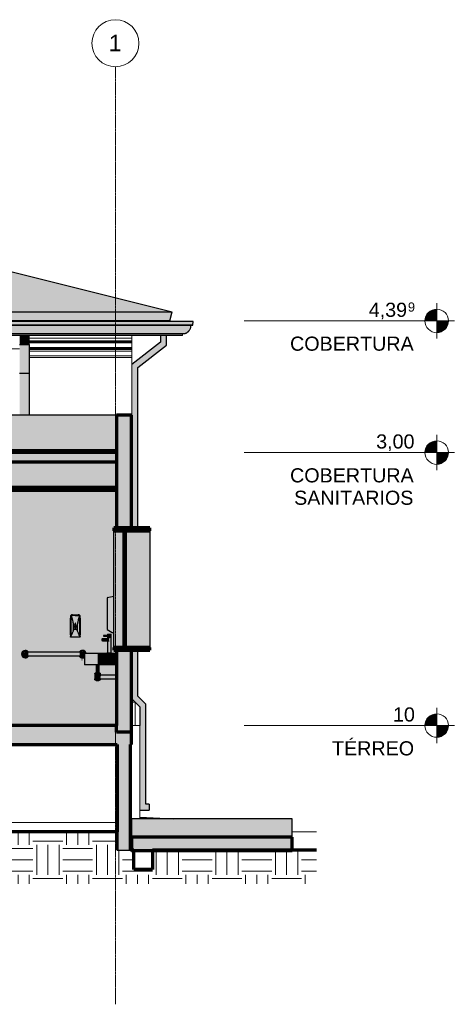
# Model space of a CAD drawing. Header units: millimetres. Extents: x -6278 to 66626, y -2027 to 8822.
# Tile 26 of 41: x 28877 to 33502, y -1931 to 8528. Entities that reach past the tile are written whole.
import ezdxf

# ---------------------------------------------------------------- set-up
doc = ezdxf.new("R2010")
doc.units = ezdxf.units.MM
doc.linetypes.add('_Traço - ponto', pattern=[16, 12, -2, 0, -2])
for name, color, linetype, lineweight in [('A-CLNG', 13, 'Continuous', 25), ('A-CLNG-PATT', 13, 'Continuous', 25), ('A-FLOR', 192, 'Continuous', 18), ('A-FLOR-LEVL', 51, 'Continuous', 9), ('A-FLOR-PATT', 8, 'Continuous', 25), ('A-GENM', 13, 'Continuous', 18), ('A-GLAZ', 151, 'Continuous', 18), ('A-ROOF', 132, 'Continuous', 25), ('A-ROOF-OTLN', 132, 'Continuous', 18), ('A-ROOF-PATT', 132, 'Continuous', 25), ('A-WALL', 113, 'Continuous', 18), ('A-WALL-PATT', 111, 'Continuous', 70), ('P-SANR-FIXT', 6, 'Continuous', 25), ('Q-SPCQ', 91, 'Continuous', 25), ('S-GRID', 1, 'Continuous', 9), ('S-GRID-IDEN', 1, 'Continuous', 9)]:
    doc.layers.add(name, color=color, linetype=linetype, lineweight=lineweight)
doc.styles.add('Arial', font='arial.ttf', dxfattribs={"height": 150})
doc.styles.add('Arial_1', font='arial.ttf', dxfattribs={"height": 97.483633})
doc.styles.add('Arial_2', font='arial.ttf', dxfattribs={"height": 175})
pattern_1 = [(0, (14096.04, 3294.04), (317.5, 317.5), [317.5, -317.5]), (0, (14096.04, 3413.1), (317.5, 317.5), [317.5, -317.5]), (0, (14096.04, 3532.16), (317.5, 317.5), [317.5, -317.5]), (90, (14135.73, 3571.85), (-317.5, 317.5), [317.5, -317.5]), (90, (14254.8, 3571.85), (-317.5, 317.5), [317.5, -317.5]), (90, (14373.86, 3571.85), (-317.5, 317.5), [317.5, -317.5])]

# ---------------------------------------------------------------- blocks, each defined once
blk = doc.blocks.new('817_Grab_Bars - 8170-001240-3992483-CORTE C - MANTER _ CONSTRUIR')
at = {"layer": 'Q-SPCQ'}
for points in [[(28936, 1749), (28936, 1770), (28930, 1771), (28926, 1772), (28921, 1777), (28919, 1781), (28918, 1784), (28917, 1789), (28918, 1795), (28921, 1800), (28924, 1804), (28927, 1806), (28933, 1807), (28936, 1808), (28936, 1828), (28916, 1823), (28902, 1809), (28896, 1789), (28902, 1769), (28916, 1754), (28935, 1749)], [(28918, 1789), (28968, 1789), (28968, 1808), (28940, 1808), (28931, 1807), (28926, 1805), (28922, 1801), (28919, 1797), (28918, 1794), (28917, 1789), (28918, 1789)], [(28940, 1770), (28953, 1770), (28968, 1770), (28968, 1789), (28917, 1789), (28918, 1784), (28921, 1778), (28923, 1775), (28928, 1771), (28933, 1770), (28938, 1770)], [(28979, 1789), (29514, 1789), (29514, 1808), (28968, 1807), (28968, 1789)], [(29124, 1770), (29514, 1770), (29514, 1789), (28968, 1789), (28968, 1770), (28979, 1770)], [(29563, 1789), (29565, 1789), (29564, 1794), (29561, 1800), (29559, 1802), (29555, 1805), (29551, 1807), (29551, 1807), (29543, 1808), (29514, 1808), (29514, 1789), (29562, 1789)], [(29529, 1770), (29551, 1770), (29555, 1772), (29560, 1777), (29562, 1780), (29564, 1784), (29565, 1789), (29514, 1789), (29514, 1770), (29523, 1770)], [(29546, 1749), (29565, 1754), (29567, 1756), (29567, 1800), (29582, 1800), (29580, 1809), (29565, 1823), (29546, 1828), (29546, 1808), (29551, 1807), (29555, 1805), (29559, 1802), (29563, 1797), (29564, 1794), (29565, 1789), (29564, 1783), (29561, 1777), (29557, 1774), (29553, 1771), (29548, 1770), (29546, 1770)]]:
    blk.add_hatch(color=9, dxfattribs=at).paths.add_polyline_path(points, flags=0)
h = blk.add_hatch(color=9, dxfattribs=at)
h.paths.add_polyline_path([(28936, 1749), (28956, 1754), (28971, 1770), (28936, 1770)], flags=0)
h.paths.add_polyline_path([(28939, 1807), (28945, 1808), (28970, 1809), (28956, 1823), (28936, 1828), (28936, 1808), (28940, 1808), (28939, 1807)], flags=0)
h = blk.add_hatch(color=9, dxfattribs=at)
h.paths.add_polyline_path([(29546, 1749), (29546, 1770), (29540, 1770), (29537, 1770), (29511, 1769), (29526, 1754), (29542, 1750)], flags=0)
h.paths.add_polyline_path([(29534, 1808), (29546, 1808), (29545, 1828), (29526, 1823), (29511, 1808), (29532, 1808)], flags=0)
at = {"layer": 'Q-SPCQ', "color": 5}
for p, q in [((29514, 1808), (28968, 1808)), ((28968, 1770), (29514, 1770))]:
    blk.add_line(p, q, dxfattribs=at)
at = {"layer": 'Q-SPCQ', "color": 5, "flags": 128}
for points in [[(28968, 1808), (28966, 1808), (28965, 1808), (28964, 1808), (28963, 1808), (28961, 1808), (28960, 1808), (28959, 1808), (28958, 1808), (28957, 1808), (28955, 1808), (28954, 1808), (28953, 1808), (28952, 1808), (28951, 1808), (28950, 1808), (28949, 1808), (28948, 1808), (28947, 1808), (28946, 1808), (28945, 1808), (28944, 1808), (28943, 1808), (28942, 1808), (28942, 1808), (28941, 1808), (28940, 1808), (28940, 1808), (28939, 1808), (28939, 1808), (28938, 1808), (28938, 1808), (28937, 1808), (28937, 1808), (28937, 1808), (28936, 1808), (28936, 1808), (28936, 1808), (28936, 1808), (28936, 1808), (28936, 1808)], [(29546, 1808), (29546, 1808), (29546, 1808), (29545, 1808), (29545, 1808), (29545, 1808), (29545, 1808), (29544, 1808), (29544, 1808), (29544, 1808), (29543, 1808), (29543, 1808), (29542, 1808), (29541, 1808), (29541, 1808), (29540, 1808), (29539, 1808), (29539, 1808), (29538, 1808), (29537, 1808), (29536, 1808), (29535, 1808), (29534, 1808), (29533, 1808), (29532, 1808), (29531, 1808), (29530, 1808), (29529, 1808), (29528, 1808), (29527, 1808), (29525, 1808), (29524, 1808), (29523, 1808), (29522, 1808), (29520, 1808), (29519, 1808), (29518, 1808), (29517, 1808), (29515, 1808), (29514, 1808), (29514, 1808)], [(28936, 1770), (28936, 1770), (28936, 1770), (28936, 1770), (28936, 1770), (28937, 1770), (28937, 1770), (28937, 1770), (28938, 1770), (28938, 1770), (28939, 1770), (28939, 1770), (28940, 1770), (28940, 1770), (28941, 1770), (28942, 1770), (28942, 1770), (28943, 1770), (28944, 1770), (28945, 1770), (28946, 1770), (28947, 1770), (28948, 1770), (28949, 1770), (28950, 1770), (28951, 1770), (28952, 1770), (28953, 1770), (28954, 1770), (28955, 1770), (28956, 1770), (28957, 1770), (28959, 1770), (28960, 1770), (28961, 1770), (28962, 1770), (28964, 1770), (28965, 1770), (28966, 1770), (28967, 1770), (28968, 1770)], [(29514, 1770), (29515, 1770), (29516, 1770), (29518, 1770), (29519, 1770), (29520, 1770), (29521, 1770), (29523, 1770), (29524, 1770), (29525, 1770), (29526, 1770), (29527, 1770), (29529, 1770), (29530, 1770), (29531, 1770), (29532, 1770), (29533, 1770), (29534, 1770), (29535, 1770), (29536, 1770), (29537, 1770), (29537, 1770), (29538, 1770), (29539, 1770), (29540, 1770), (29541, 1770), (29541, 1770), (29542, 1770), (29542, 1770), (29543, 1770), (29543, 1770), (29544, 1770), (29544, 1770), (29545, 1770), (29545, 1770), (29545, 1770), (29545, 1770), (29545, 1770), (29546, 1770), (29546, 1770), (29546, 1770)]]:
    blk.add_lwpolyline(points, dxfattribs=at)
at = {"layer": 'Q-SPCQ', "color": 5}
for centre, radius, start, end in [((28936, 1789), 39.7, 90, 270), ((28936, 1789), 19, 150, 165), ((28936, 1789), 19.1, 210, 225), ((28936, 1789), 19, 90, 98.6162), ((28936, 1789), 39.7, 28.8, 90), ((28936, 1789), 19, 87.2077, 90), ((29546, 1789), 39.7, 90, 151.2051), ((29546, 1789), 19, 90, 92.7272), ((29546, 1789), 39.7, 17.0457, 90), ((29546, 1789), 19, 81.2932, 90), ((29546, 1789), 19, 60, 75), ((29546, 1789), 19, 315, 330), ((28936, 1789), 19.1, 261.5218, 270), ((28936, 1789), 19.1, 270, 273.492), ((28936, 1789), 39.7, 270, 331.2051), ((29546, 1789), 39.7, 208.8, 270), ((29546, 1789), 19.1, 266.508, 270), ((29546, 1789), 19.1, 270, 278.4782), ((29546, 1789), 39.7, 270, 302.4106)]:
    blk.add_arc(centre, radius, start, end, dxfattribs=at)
blk = doc.blocks.new('Soap_Dispenser-Bradley_Corp_Diplomat-6A01-11 - 6A01-11-3992484-CORTE C - MANTER _ CONSTRUIR')
at = {"layer": 'Q-SPCQ'}
blk.add_hatch(color=9, dxfattribs=at).paths.add_polyline_path([(29517, 1969), (29520, 1972), (29522, 1976), (29523, 2033), (29523, 2138), (29520, 2192), (29518, 2197), (29515, 2201), (29511, 2204), (29506, 2206), (29501, 2207), (29437, 2207), (29432, 2206), (29428, 2204), (29423, 2201), (29420, 2197), (29418, 2192), (29417, 2187), (29415, 2127), (29415, 2027), (29417, 1974), (29418, 1972), (29421, 1969), (29469, 1969)], flags=0)
at = {"layer": 'A-GENM', "color": 5, "lineweight": 25}
for p, q in [((29423, 2200), (29423, 1979)), ((29469, 2199), (29426, 2199)), ((29437, 2207), (29469, 2207)), ((29469, 2207), (29501, 2207)), ((29469, 2199), (29512, 2199)), ((29516, 1979), (29516, 2200)), ((29449, 2041), (29449, 2103)), ((29490, 2103), (29490, 2041)), ((29453, 2089), (29469, 2089)), ((29453, 2052), (29453, 2089)), ((29469, 2052), (29453, 2052)), ((29469, 2089), (29485, 2089)), ((29485, 2052), (29469, 2052)), ((29485, 2089), (29485, 2052)), ((29469, 1969), (29421, 1969)), ((29517, 1969), (29469, 1969))]:
    blk.add_line(p, q, dxfattribs=at)
for centre, radius, start, end in [((29438, 2187), 20.1, 90.5141, 178.6245), ((29501, 2187), 20.1, 1.3755, 89.4859), ((30737, 2106), 1322, 176.4998, 180.7492), ((29585, 2088), 120, 166.5935, 193.4065), ((29469, 2115), 1.55, 13.1696, 147.4196), ((29354, 2088), 120, 346.8304, 13.1696), ((28202, 2106), 1322, 359.2508, 3.5002), ((31061, 2059), 1646, 178.9598, 182.8948), ((29469, 2061), 1.55, 212.5804, 346.8304), ((27878, 2059), 1646, 357.1052, 1.0402)]:
    blk.add_arc(centre, radius, start, end, dxfattribs=at)
for centre, major_axis, ratio, start_param, end_param in [((29422, 2198), (-0.13, 4.79), 0.932915, 4.893921, 5.541432), ((29459, 2064), (-391, 1666), 0.000471, 1.48932, 1.547476), ((29956, 1956), (367, 1681), 0.283006, 1.487121, 1.544977), ((29517, 2198), (0.04, 4.79), 0.937144, 0.723977, 1.371496), ((29350, 2060), (0, 108), 0.998438, 4.985978, 5.118421), ((29589, 2060), (0, 108), 0.998438, 1.164765, 1.297207), ((29420, 2060), (0, 34.1), 0.998438, 4.121864, 4.46875), ((29518, 2060), (0, 34.1), 0.998438, 1.814435, 2.161322), ((29415, 1980), (1.3, 10.5), 0.714026, 3.778068, 4.398098), ((29525, 1952), (79.7, 76.8), 0.945338, 2.088084, 2.115966), ((29412, 1951), (-84.3, 71.7), 0.954932, 4.108702, 4.13616), ((29521, 1980), (-3, 10.2), 0.565331, 1.777343, 2.39966)]:
    blk.add_ellipse(centre, major_axis=major_axis, ratio=ratio, start_param=start_param, end_param=end_param, dxfattribs=at)
for points in [[(29449, 2041), (29447, 2036), (29443, 2025), (29436, 2010), (29429, 1994), (29425, 1984), (29423, 1979)], [(29516, 1979), (29513, 1984), (29509, 1994), (29502, 2010), (29496, 2025), (29492, 2036), (29490, 2041)], [(29421, 1969), (29421, 1969), (29420, 1970), (29418, 1972), (29417, 1974), (29417, 1975), (29417, 1976)], [(29522, 1976), (29521, 1975), (29521, 1974), (29520, 1972), (29519, 1970), (29518, 1969), (29517, 1969)]]:
    blk.add_open_spline(points, degree=3, dxfattribs=at)
blk = doc.blocks.new('Towel_Dispenser-Bradley_Corp-250-33 - Towel_Dispenser-Bradley_Corp-250-33-3748140-CORTE C - MANTER _ CONSTRUIR')
at = {"layer": 'Q-SPCQ'}
blk.add_hatch(color=9, dxfattribs=at).paths.add_polyline_path([(29863, 2017), (29878, 2017), (29878, 2401), (29807, 2387), (29807, 2049), (29852, 2024)], flags=0)
at = {"layer": 'Q-SPCQ', "color": 5}
for p, q in [((29878, 2401), (29807, 2387)), ((29807, 2398), (29807, 2399)), ((29807, 2399), (29807, 2396)), ((29807, 2398), (29807, 2398)), ((29807, 2396), (29807, 2398)), ((29807, 2387), (29807, 2049)), ((29807, 2049), (29863, 2017)), ((29863, 2017), (29878, 2017))]:
    blk.add_line(p, q, dxfattribs=at)
blk = doc.blocks.new('Janela branca translucida - JN2 - Janela branca translucida-4332272-CORTE C - MANTER _ CONSTRUIR')
at = {"layer": 'A-GLAZ', "lineweight": 25}
h = blk.add_hatch(color=173, dxfattribs=at)
h.paths.add_polyline_path([(29878, 1830), (30263, 1830), (30263, 1860), (29878, 1860)], flags=0)
h.paths.add_polyline_path([(29878, 3100), (30263, 3100), (30263, 3130), (29878, 3130)], flags=0)
h = blk.add_hatch(color=9, dxfattribs=at)
h.paths.add_polyline_path([(29987, 1860), (29987, 3100), (29878, 3100), (29878, 1860)], flags=0)
h.paths.add_polyline_path([(30263, 1860), (30263, 3100), (30002, 3100), (30002, 1860)], flags=0)
blk.add_hatch(color=173, dxfattribs=at).paths.add_polyline_path([(30002, 1860), (30002, 3100), (29987, 3100), (29987, 1860), (29997, 1860)], flags=0)
at = {"layer": 'A-GLAZ', "color": 7, "lineweight": 70}
for p, q in [((30263, 3130), (29878, 3130)), ((29878, 3130), (29878, 3100)), ((29878, 3100), (30263, 3100)), ((30002, 3100), (29987, 3100)), ((29987, 3100), (29987, 1860)), ((30002, 1860), (30002, 3100)), ((30263, 3100), (30263, 3130)), ((30263, 1860), (29878, 1860)), ((29878, 1860), (29878, 1830)), ((29878, 1830), (30263, 1830)), ((29987, 1860), (30002, 1860)), ((30263, 1830), (30263, 1860))]:
    blk.add_line(p, q, dxfattribs=at)
at = {"layer": 'A-GLAZ', "color": 5, "lineweight": 25}
for p, q in [((29878, 1860), (29878, 3100)), ((30263, 3100), (30263, 1860))]:
    blk.add_line(p, q, dxfattribs=at)
blk = doc.blocks.new('Generic Models 1 - Generic Models 24-4258923-CORTE C - MANTER _ CONSTRUIR')
at = {"layer": 'A-GENM', "lineweight": 25}
for points in [[(28977, 5078), (28977, 5174), (28877, 5174), (28877, 5078), (28906, 5078)], [(28977, 4774), (28977, 5078), (28877, 5078), (28877, 4774)], [(28977, 4329), (28977, 4774), (28877, 4774), (28877, 4329)]]:
    blk.add_hatch(color=9, dxfattribs=at).paths.add_polyline_path(points, flags=0)
h = blk.add_hatch(color=9, dxfattribs=at)
h.paths.add_polyline_path([(30156, 130), (30256, 130), (30256, 195), (30221, 195), (30221, 1257), (30136, 1342), (30136, 1830), (30071, 1830), (30071, 1315), (30156, 1230), (30156, 275)], flags=0)
h.paths.add_polyline_path([(30136, 3130), (30136, 4833), (30440, 5072), (30440, 5174), (30375, 5174), (30375, 5104), (30071, 4864), (30071, 3130), (30105, 3130)], flags=0)
at = {"layer": 'A-GENM', "color": 5, "lineweight": 25}
for p, q in [((28977, 5078), (28977, 5174)), ((30375, 5174), (30375, 5104)), ((30440, 5072), (30440, 5174)), ((28877, 5078), (28977, 5078)), ((28977, 5078), (28977, 4774)), ((30375, 5104), (30071, 4864)), ((30136, 4833), (30440, 5072)), ((30136, 3130), (30136, 4833)), ((28877, 4774), (28977, 4774)), ((28977, 4774), (28977, 4329)), ((30136, 1342), (30136, 1830)), ((30071, 1315), (30156, 1230)), ((30221, 1257), (30136, 1342)), ((30221, 195), (30221, 1257)), ((30156, 1230), (30156, 1030)), ((30156, 130), (30256, 130)), ((30256, 195), (30221, 195)), ((30256, 195), (30256, 130))]:
    blk.add_line(p, q, dxfattribs=at)
blk = doc.blocks.new('ORNAMENTO SUPERIOR - ORNAMENTO SUPERIOR-4323885-CORTE C - MANTER _ CONSTRUIR')
at = {"layer": 'A-GENM'}
for p, q in [((30071, 5329), (30071, 5323)), ((28977, 5147), (30071, 5147)), ((30071, 5174), (30071, 5147)), ((30071, 5147), (30071, 5117)), ((26977, 5032), (28877, 5032)), ((28977, 5117), (30071, 5117)), ((28977, 5107), (30071, 5107)), ((28977, 5097), (30071, 5097)), ((28977, 5047), (30071, 5047)), ((28977, 5042), (30071, 5042)), ((28977, 5032), (30071, 5032)), ((28977, 5024), (30071, 5024)), ((30071, 5117), (30071, 5107)), ((30071, 5107), (30071, 5097)), ((30071, 5097), (30071, 5047)), ((30071, 5047), (30071, 5042)), ((30071, 5042), (30071, 5032)), ((30071, 5032), (30071, 5024)), ((30071, 5024), (30071, 5009)), ((28977, 5009), (30071, 5009)), ((28977, 4959), (30071, 4959)), ((28977, 4939), (30071, 4939)), ((30071, 5009), (30071, 4959)), ((30071, 4959), (30071, 4939))]:
    blk.add_line(p, q, dxfattribs=at)
blk = doc.blocks.new('Embasamento - Embasamento-4325691-CORTE C - MANTER _ CONSTRUIR')
at = {"layer": 'A-GENM'}
for p, q in [((30066, 1280), (30106, 1280)), ((30106, 1030), (30106, 1280)), ((30156, 1030), (30066, 1030)), ((30156, 40), (30156, 1030)), ((29916, 0), (27371, 0))]:
    blk.add_line(p, q, dxfattribs=at)
blk = doc.blocks.new('Sink - Corner _2_ - Sink - Corner _2_-3728989-CORTE C - MANTER _ CONSTRUIR')
at = {"layer": 'P-SANR-FIXT'}
for points in [[(29814, 1970), (29844, 1970), (29844, 2000), (29810, 2000), (29810, 1986), (29817, 1986), (29818, 1985), (29818, 1983), (29818, 1982), (29817, 1981), (29814, 1980), (29810, 1980), (29810, 1970), (29813, 1970)], [(29847, 1970), (29850, 1970), (29850, 2000), (29844, 2000), (29844, 1970), (29845, 1970)], [(29765, 1933), (29767, 1938), (29767, 1944), (29766, 1947), (29765, 1949), (29763, 1951), (29761, 1952), (29759, 1953), (29757, 1952), (29755, 1951), (29753, 1949), (29751, 1947), (29751, 1944), (29750, 1941), (29751, 1935), (29752, 1933)], [(29759, 1927), (29772, 1927), (29772, 1933), (29759, 1933)], [(29824, 1941), (29827, 1941), (29827, 1944), (29825, 1947), (29824, 1949), (29821, 1951), (29819, 1952), (29815, 1953), (29761, 1952), (29763, 1951), (29765, 1949), (29766, 1947), (29767, 1944), (29767, 1941), (29779, 1941)], [(29816, 1929), (29819, 1929), (29822, 1930), (29824, 1932), (29826, 1934), (29827, 1938), (29827, 1941), (29767, 1941), (29766, 1935), (29765, 1933), (29783, 1933), (29782, 1931), (29779, 1929), (29779, 1929), (29798, 1929)], [(29772, 1980), (29773, 1981), (29774, 1982), (29773, 1986), (29772, 1986), (29770, 1985), (29769, 1983), (29770, 1981)], [(29795, 1980), (29817, 1981), (29818, 1982), (29818, 1983), (29774, 1983), (29773, 1981), (29772, 1980), (29779, 1980)], [(29775, 1927), (29775, 1927), (29775, 1933), (29772, 1933), (29772, 1927), (29775, 1927)], [(29818, 1983), (29818, 1985), (29816, 1986), (29815, 1986), (29773, 1986), (29774, 1984), (29774, 1983), (29779, 1983)], [(29775, 1929), (29779, 1929), (29780, 1930), (29782, 1931), (29783, 1933), (29775, 1933), (29775, 1929)], [(29842, 1804), (29844, 1804), (29844, 1968), (29810, 1968), (29810, 1953), (29819, 1952), (29822, 1950), (29824, 1949), (29826, 1946), (29827, 1944), (29827, 1940), (29827, 1937), (29825, 1933), (29822, 1931), (29820, 1930), (29816, 1929), (29812, 1929), (29810, 1929), (29810, 1804), (29840, 1804)], [(29812, 1968), (29842, 1968), (29842, 1970), (29812, 1970), (29812, 1968), (29812, 1968)], [(29845, 1968), (29848, 1968), (29848, 1970), (29842, 1970), (29842, 1968), (29844, 1968)], [(29845, 1804), (29850, 1804), (29850, 1968), (29844, 1968), (29844, 1804)], [(29631, 1675), (29706, 1675), (29706, 1800), (29567, 1800), (29567, 1675), (29602, 1675)], [(29781, 1675), (29811, 1675), (29811, 1800), (29706, 1800), (29706, 1675), (29779, 1675)], [(29806, 1800), (29847, 1800), (29847, 1804), (29805, 1804), (29805, 1800)], [(29852, 1675), (29866, 1675), (29866, 1800), (29811, 1800), (29811, 1675)], [(29852, 1800), (29854, 1800), (29854, 1804), (29847, 1804), (29847, 1800), (29852, 1800)], [(29866, 1675), (29908, 1675), (29908, 1800), (29866, 1800), (29866, 1722)], [(29706, 1585), (29706, 1675), (29690, 1675), (29690, 1585), (29703, 1585)], [(29710, 1585), (29722, 1585), (29722, 1675), (29706, 1675), (29706, 1585)], [(29706, 1582), (29706, 1585), (29678, 1584), (29676, 1583), (29677, 1582), (29700, 1582)], [(29700, 1525), (29706, 1525), (29706, 1582), (29677, 1582), (29677, 1525), (29699, 1525)], [(29706, 1525), (29733, 1525), (29733, 1529), (29730, 1536), (29729, 1540), (29728, 1545), (29729, 1552), (29732, 1559), (29736, 1565), (29734, 1582), (29706, 1582), (29706, 1548)], [(29700, 1510), (29702, 1510), (29703, 1510), (29706, 1510), (29706, 1525), (29677, 1525), (29677, 1522), (29677, 1520), (29679, 1516), (29683, 1512), (29690, 1510), (29700, 1510)], [(29706, 1510), (29723, 1511), (29727, 1512), (29731, 1514), (29733, 1517), (29735, 1521), (29736, 1525), (29706, 1525), (29706, 1510)], [(29728, 1545), (29908, 1545), (29908, 1565), (29736, 1564), (29732, 1558), (29729, 1549), (29729, 1548)], [(29908, 1525), (29908, 1545), (29728, 1545), (29729, 1540), (29732, 1532), (29736, 1525), (29852, 1525)]]:
    blk.add_hatch(color=9, dxfattribs=at).paths.add_polyline_path(points, flags=0)
h = blk.add_hatch(color=9, dxfattribs=at)
h.paths.add_polyline_path([(29731, 1585), (29731, 1585), (29730, 1585)], flags=0)
h.paths.add_polyline_path([(29706, 1582), (29734, 1582), (29735, 1584), (29733, 1584), (29733, 1585), (29711, 1585), (29706, 1585), (29706, 1584)], flags=0)
at = {"layer": 'P-SANR-FIXT', "color": 5}
for p, q in [((29810, 2000), (29810, 1986)), ((29810, 2000), (29844, 2000)), ((29844, 2000), (29850, 2000)), ((29850, 1970), (29850, 2000)), ((29752, 1933), (29765, 1933)), ((29830, 1953), (29759, 1953)), ((29759, 1933), (29759, 1927)), ((29772, 1927), (29759, 1927)), ((29765, 1933), (29783, 1933)), ((29824, 1986), (29772, 1986)), ((29772, 1980), (29824, 1980)), ((29775, 1927), (29772, 1927)), ((29775, 1927), (29775, 1933)), ((29777, 1929), (29830, 1929)), ((29810, 1981), (29810, 1970)), ((29810, 1970), (29844, 1970)), ((29810, 1968), (29810, 1953)), ((29810, 1968), (29844, 1968)), ((29810, 1929), (29810, 1804)), ((29812, 1970), (29812, 1968)), ((29844, 1970), (29850, 1970)), ((29844, 1968), (29850, 1968)), ((29848, 1968), (29848, 1970)), ((29850, 1804), (29850, 1968)), ((29566, 1800), (29566, 1675)), ((29567, 1800), (29706, 1800)), ((29706, 1800), (29811, 1800)), ((29805, 1804), (29805, 1800)), ((29805, 1804), (29847, 1804)), ((29811, 1800), (29866, 1800)), ((29811, 1800), (29811, 1675)), ((29847, 1804), (29855, 1804)), ((29855, 1800), (29855, 1804)), ((29866, 1800), (29908, 1800)), ((29866, 1800), (29866, 1675)), ((29706, 1675), (29567, 1675)), ((29690, 1675), (29690, 1585)), ((29811, 1675), (29706, 1675)), ((29722, 1585), (29722, 1675)), ((29866, 1675), (29811, 1675)), ((29908, 1675), (29866, 1675)), ((29676, 1582), (29676, 1525)), ((29736, 1565), (29736, 1582)), ((29908, 1565), (29736, 1565)), ((29736, 1525), (29908, 1525))]:
    blk.add_line(p, q, dxfattribs=at)
at = {"layer": 'P-SANR-FIXT', "color": 5, "flags": 128}
for points in [[(29537, 1743), (29538, 1743), (29538, 1743), (29538, 1743), (29539, 1743), (29539, 1743), (29539, 1743), (29539, 1743), (29540, 1743)], [(29540, 1728), (29539, 1728), (29539, 1728), (29539, 1728), (29538, 1728), (29538, 1729), (29538, 1729), (29538, 1729)], [(29542, 1743), (29541, 1743), (29541, 1743), (29541, 1743), (29540, 1743), (29540, 1743), (29540, 1743), (29540, 1743), (29540, 1743)], [(29540, 1743), (29540, 1743), (29540, 1743), (29540, 1743), (29541, 1743)], [(29541, 1728), (29540, 1728), (29540, 1728), (29540, 1728), (29540, 1728), (29540, 1728)], [(29540, 1728), (29540, 1728), (29540, 1728), (29540, 1728), (29541, 1728), (29541, 1728), (29541, 1728), (29542, 1728)], [(29676, 1582), (29676, 1582), (29676, 1582), (29676, 1582), (29676, 1582), (29676, 1583), (29676, 1583), (29676, 1583), (29676, 1583), (29676, 1583), (29676, 1583), (29676, 1583), (29676, 1583), (29676, 1583), (29676, 1584), (29676, 1584), (29676, 1584), (29676, 1584), (29677, 1584), (29677, 1584), (29677, 1584), (29677, 1584), (29677, 1584), (29677, 1584), (29677, 1584), (29677, 1585), (29677, 1585), (29677, 1585), (29677, 1585), (29678, 1585), (29678, 1585), (29678, 1585), (29678, 1585), (29678, 1585), (29678, 1585), (29678, 1585), (29678, 1585), (29679, 1585), (29679, 1585), (29679, 1585), (29679, 1585)], [(29706, 1585), (29705, 1585), (29704, 1585), (29703, 1585), (29702, 1585), (29700, 1585), (29699, 1585), (29698, 1585), (29697, 1585), (29696, 1585), (29695, 1585), (29694, 1585), (29693, 1585), (29692, 1585), (29691, 1585), (29691, 1585), (29690, 1585), (29689, 1585), (29688, 1585), (29687, 1585), (29686, 1585), (29686, 1585), (29685, 1585), (29684, 1585), (29684, 1585), (29683, 1585), (29683, 1585), (29682, 1585), (29681, 1585), (29681, 1585), (29681, 1585), (29680, 1585), (29680, 1585), (29680, 1585), (29679, 1585), (29679, 1585), (29679, 1585), (29679, 1585), (29679, 1585), (29679, 1585), (29679, 1585)], [(29679, 1585), (29679, 1585), (29679, 1585), (29679, 1585), (29679, 1585), (29679, 1585), (29680, 1585), (29680, 1585), (29680, 1585), (29681, 1585), (29681, 1585), (29681, 1585), (29682, 1585), (29682, 1585), (29683, 1585), (29684, 1585), (29684, 1585), (29685, 1585), (29686, 1585), (29686, 1585), (29687, 1585), (29688, 1585), (29689, 1585), (29689, 1585)], [(29733, 1585), (29733, 1585), (29733, 1585), (29733, 1585), (29732, 1585), (29732, 1585), (29732, 1585), (29732, 1585), (29731, 1585), (29731, 1585), (29731, 1585), (29730, 1585), (29730, 1585), (29729, 1585), (29729, 1585), (29728, 1585), (29727, 1585), (29727, 1585), (29726, 1585), (29725, 1585), (29725, 1585), (29724, 1585), (29723, 1585), (29722, 1585), (29721, 1585), (29720, 1585), (29719, 1585), (29719, 1585), (29718, 1585), (29717, 1585), (29716, 1585), (29715, 1585), (29714, 1585), (29713, 1585), (29711, 1585), (29710, 1585), (29709, 1585), (29708, 1585), (29707, 1585), (29706, 1585), (29706, 1585)], [(29722, 1585), (29723, 1585), (29724, 1585), (29724, 1585), (29725, 1585), (29726, 1585), (29727, 1585), (29727, 1585), (29728, 1585), (29729, 1585), (29729, 1585), (29730, 1585), (29730, 1585), (29731, 1585), (29731, 1585), (29731, 1585), (29732, 1585), (29732, 1585), (29732, 1585), (29732, 1585), (29733, 1585), (29733, 1585), (29733, 1585), (29733, 1585), (29733, 1585)], [(29733, 1585), (29733, 1585), (29733, 1585), (29733, 1585), (29733, 1585), (29733, 1585), (29734, 1585), (29734, 1585), (29734, 1585), (29734, 1585), (29734, 1585), (29734, 1585), (29734, 1585), (29734, 1585), (29734, 1585), (29734, 1584), (29735, 1584), (29735, 1584), (29735, 1584), (29735, 1584), (29735, 1584), (29735, 1584), (29735, 1584), (29735, 1584), (29735, 1584), (29735, 1584), (29735, 1584), (29735, 1583), (29736, 1583), (29736, 1583), (29736, 1583), (29736, 1583), (29736, 1583), (29736, 1583), (29736, 1583), (29736, 1583), (29736, 1582), (29736, 1582), (29736, 1582), (29736, 1582), (29736, 1582)], [(29691, 1510), (29690, 1510), (29690, 1510), (29689, 1510), (29688, 1510), (29688, 1510), (29687, 1510), (29687, 1511), (29686, 1511), (29686, 1511), (29685, 1511), (29684, 1511), (29684, 1512), (29683, 1512), (29683, 1512), (29682, 1513), (29682, 1513), (29681, 1513), (29681, 1514), (29680, 1514), (29680, 1515), (29680, 1515), (29679, 1515), (29679, 1516), (29679, 1516), (29678, 1517), (29678, 1517), (29678, 1518), (29677, 1518), (29677, 1519), (29677, 1520), (29677, 1520), (29676, 1521), (29676, 1521), (29676, 1522), (29676, 1522), (29676, 1523), (29676, 1524), (29676, 1524), (29676, 1525), (29676, 1525)], [(29706, 1510), (29705, 1510), (29705, 1510), (29704, 1510), (29703, 1510), (29703, 1510), (29702, 1510), (29702, 1510), (29701, 1510), (29701, 1510), (29700, 1510), (29699, 1510), (29699, 1510), (29698, 1510), (29698, 1510), (29697, 1510), (29697, 1510), (29696, 1510), (29696, 1510), (29695, 1510), (29695, 1510), (29695, 1510), (29694, 1510), (29694, 1510), (29694, 1510), (29693, 1510), (29693, 1510), (29693, 1510), (29692, 1510), (29692, 1510), (29692, 1510), (29692, 1510), (29691, 1510), (29691, 1510), (29691, 1510), (29691, 1510), (29691, 1510), (29691, 1510), (29691, 1510), (29691, 1510)], [(29691, 1510), (29691, 1510), (29691, 1510), (29691, 1510), (29691, 1510), (29691, 1510), (29691, 1510), (29691, 1510), (29692, 1510), (29692, 1510), (29692, 1510), (29692, 1510), (29692, 1510), (29693, 1510), (29693, 1510), (29693, 1510), (29694, 1510), (29694, 1510), (29695, 1510), (29695, 1510), (29695, 1510), (29696, 1510), (29696, 1510), (29697, 1510), (29697, 1510), (29698, 1510), (29698, 1510), (29699, 1510), (29699, 1510), (29700, 1510), (29700, 1510), (29701, 1510), (29702, 1510), (29702, 1510), (29703, 1510), (29703, 1510), (29704, 1510), (29704, 1510), (29705, 1510), (29706, 1510), (29706, 1510)], [(29706, 1510), (29706, 1510), (29707, 1510), (29708, 1510), (29708, 1510), (29709, 1510), (29709, 1510), (29710, 1510), (29711, 1510), (29711, 1510), (29712, 1510), (29712, 1510), (29713, 1510), (29713, 1510), (29714, 1510), (29714, 1510), (29715, 1510), (29715, 1510), (29716, 1510), (29716, 1510), (29717, 1510), (29717, 1510), (29717, 1510), (29718, 1510), (29718, 1510), (29718, 1510), (29719, 1510), (29719, 1510), (29719, 1510), (29720, 1510), (29720, 1510), (29720, 1510), (29720, 1510), (29720, 1510), (29720, 1510), (29721, 1510), (29721, 1510), (29721, 1510), (29721, 1510), (29721, 1510)], [(29721, 1510), (29721, 1510), (29721, 1510), (29721, 1510), (29721, 1510), (29721, 1510), (29720, 1510), (29720, 1510), (29720, 1510), (29720, 1510), (29720, 1510), (29719, 1510), (29719, 1510), (29719, 1510), (29719, 1510), (29718, 1510), (29718, 1510), (29717, 1510), (29717, 1510), (29717, 1510), (29716, 1510), (29716, 1510), (29715, 1510), (29715, 1510), (29714, 1510), (29714, 1510), (29713, 1510), (29713, 1510), (29712, 1510), (29712, 1510), (29711, 1510), (29711, 1510), (29710, 1510), (29710, 1510), (29709, 1510), (29708, 1510), (29708, 1510), (29707, 1510), (29707, 1510), (29706, 1510), (29706, 1510)], [(29736, 1525), (29736, 1524), (29736, 1524), (29736, 1523), (29736, 1522), (29735, 1522), (29735, 1521), (29735, 1521), (29735, 1520), (29735, 1519), (29734, 1519), (29734, 1518), (29734, 1518), (29734, 1517), (29733, 1517), (29733, 1516), (29733, 1516), (29732, 1515), (29732, 1515), (29731, 1514), (29731, 1514), (29731, 1514), (29730, 1513), (29730, 1513), (29729, 1513), (29729, 1512), (29728, 1512), (29728, 1512), (29727, 1511), (29727, 1511), (29726, 1511), (29725, 1511), (29725, 1511), (29724, 1510), (29724, 1510), (29723, 1510), (29722, 1510), (29722, 1510), (29721, 1510), (29721, 1510)]]:
    blk.add_lwpolyline(points, dxfattribs=at)
at = {"layer": 'P-SANR-FIXT', "color": 5}
for centre, major_axis, start_param, end_param in [((29759, 1941), (0, 12), 4.712389, 7.853982), ((29759, 1941), (0, 12), 1.570796, 2.24273), ((29759, 1941), (0, 12), 4.040455, 4.712389), ((29772, 1983), (0, 3), 4.712389, 7.853982), ((29772, 1983), (0, 3), 1.570796, 4.712389), ((29777, 1941), (0, 12), 2.937932, 4.040455)]:
    blk.add_ellipse(centre, major_axis=major_axis, ratio=0.707107, start_param=start_param, end_param=end_param, dxfattribs=at)
for points, knots in [([(29736, 1565), (29736, 1565), (29736, 1565), (29736, 1564), (29735, 1564), (29735, 1563), (29735, 1563), (29734, 1562), (29734, 1562), (29734, 1562), (29734, 1561), (29733, 1561), (29733, 1560), (29732, 1559), (29732, 1558), (29732, 1558), (29732, 1558), (29731, 1557), (29731, 1557), (29731, 1556), (29730, 1555), (29730, 1554), (29729, 1553), (29729, 1552), (29729, 1551), (29729, 1550), (29728, 1548), (29728, 1546), (29728, 1545)], [0.5000551, 0.5000551, 0.5000551, 0.5000551, 0.5277778, 0.5555556, 0.5833333, 0.6111111, 0.6388889, 0.6527778, 0.6666667, 0.6736111, 0.6805556, 0.6944444, 0.7222222, 0.75, 0.7638889, 0.7708333, 0.7777778, 0.7847222, 0.7916667, 0.8055556, 0.8333333, 0.8611111, 0.875, 0.8888889, 0.9027778, 0.9166667, 0.9444444, 1, 1, 1, 1]), ([(29728, 1545), (29728, 1544), (29728, 1543), (29728, 1541), (29729, 1540), (29729, 1539), (29729, 1538), (29730, 1537), (29730, 1536), (29730, 1536), (29730, 1535), (29730, 1534), (29731, 1534), (29731, 1533), (29732, 1532), (29732, 1531), (29733, 1530), (29733, 1529), (29733, 1529), (29734, 1528), (29734, 1527), (29734, 1527), (29735, 1526), (29735, 1525), (29736, 1525), (29736, 1525)], [0, 0, 0, 0, 0.083333, 0.125, 0.166667, 0.208333, 0.25, 0.291667, 0.3125, 0.333333, 0.354167, 0.375, 0.416667, 0.458333, 0.5, 0.541667, 0.583333, 0.625, 0.666667, 0.708333, 0.75, 0.791667, 0.833333, 0.916667, 1, 1, 1, 1]), ([(29736, 1564), (29736, 1565), (29736, 1565), (29736, 1565), (29736, 1565)], [0.44444444, 0.44444444, 0.44444444, 0.44444444, 0.5, 0.50005453, 0.50005453, 0.50005453, 0.50005453])]:
    blk.add_open_spline(points, degree=3, knots=knots, dxfattribs=at)
blk.add_open_spline([(29736, 1525), (29736, 1525), (29736, 1525), (29736, 1525)], degree=3, dxfattribs=at)
blk = doc.blocks.new('Level - M_Level Head ABNT-2835562-CORTE C - MANTER _ CONSTRUIR')
at = {"layer": 'A-FLOR-LEVL'}
h = blk.add_hatch(color=256, dxfattribs=at)
edge = h.paths.add_edge_path(flags=0)
edge.add_line((33314, 1030), (33189, 1030))
edge.add_arc((33314, 1030), 125, 90, 180, ccw=False)
edge.add_line((33314, 1155), (33314, 1030))
h = blk.add_hatch(color=256, dxfattribs=at)
edge = h.paths.add_edge_path(flags=0)
edge.add_arc((33314, 1030), 125, -90, 0, ccw=False)
edge.add_line((33314, 905), (33314, 1030))
edge.add_line((33314, 1030), (33439, 1030))
for p, q in [((33314, 1219), (33314, 844)), ((33314, 1030), (33314, 1155)), ((33121, 1030), (33502, 1030)), ((33189, 1030), (33314, 1030)), ((33439, 1030), (33314, 1030)), ((33314, 1030), (33314, 905))]:
    blk.add_line(p, q, dxfattribs=at)
blk.add_circle((33314, 1030), 125, dxfattribs=at)
for start, end in [(90, 180), (270, 0)]:
    blk.add_arc((33314, 1030), 125, start, end, dxfattribs=at)
blk = doc.blocks.new('Grid - Head Grid-11506-CORTE C - MANTER _ CONSTRUIR')
at = {"layer": 'S-GRID-IDEN'}
blk.add_circle((29896, 8278), 250, dxfattribs=at)

msp = doc.modelspace()

# ---------------------------------------------------------------- hatches: boundary and pattern name
at = {"layer": 'A-CLNG-PATT', "lineweight": 18}
msp.add_hatch(color=171, dxfattribs=at).paths.add_polyline_path([(29908.302, 3530), (29908.302, 3560), (28400.802, 3560), (28400.802, 3530), (29706.271, 3530)], flags=0)
at = {"layer": 'A-FLOR'}
for color, points in [(254, [(30065.802, -100), (30065.802, 40), (30055.802, 40), (30055.802, -100)]), (9, [(30156.115, 40), (30510.78, 40), (30156.115, 58.373), (30156.115, 43.393)])]:
    msp.add_hatch(color=color, dxfattribs=at).paths.add_polyline_path(points, flags=0)
at = {"layer": 'A-FLOR-PATT', "lineweight": 18}
for points in [[(21981.115, 830), (30065.802, 830), (30065.802, 960), (29908.302, 960), (29908.302, 895), (24723.302, 895), (24723.302, 930), (24565.802, 930), (24565.802, 960), (21981.115, 960)], [(29706.271, 895), (29908.302, 895), (29908.302, 1030), (28260.802, 1030), (28260.802, 895), (28542.097, 895)], [(30288.358, -295.461), (31775.802, -295.461), (31775.802, -155.354), (30065.802, -155.354), (30065.802, -295.461)]]:
    msp.add_hatch(color=171, dxfattribs=at).paths.add_polyline_path(points, flags=0)
at = {"layer": 'A-FLOR-PATT'}
msp.add_hatch(color=9, dxfattribs=at).paths.add_polyline_path([(30065.802, -155.354), (31775.802, -155.354), (31775.802, 40), (30065.802, 40)], flags=0)
at = {"layer": 'A-FLOR-PATT', "lineweight": 18}
h = msp.add_hatch(dxfattribs=at)
h.set_pattern_fill('FP_3', color=256, style=0, pattern_type=2)
h.set_pattern_definition(pattern_1)
h.paths.add_polyline_path([(26650.437, -651.182), (29915.802, -651.182), (29915.802, -100), (21981.115, -100), (21981.115, -651.182), (26213.75, -651.182)], flags=0)
h = msp.add_hatch(dxfattribs=at)
h.set_pattern_fill('FP_3', color=256, style=0, pattern_type=2)
h.set_pattern_definition(pattern_1)
h.paths.add_polyline_path([(30288.358, -651.182), (32034.618, -651.182), (32034.618, -295.354), (30291.115, -295.354), (30291.115, -500), (30091.115, -500), (30091.115, -295.354), (29915.802, -295.354), (29915.802, -651.182), (30260.056, -651.182)], flags=0)
at = {"layer": 'A-ROOF'}
msp.add_hatch(color=9, dxfattribs=at).paths.add_polyline_path([(21981.115, 5328.7), (30476.653, 5328.7), (30500.78, 5425.206), (21981.115, 5425.206), (21981.115, 5368.469)], flags=0)
at = {"layer": 'A-ROOF-OTLN'}
for points in [[(30579.401, 5282.469), (30719.32, 5282.469), (30722.793, 5322.173), (21981.115, 5322.173), (21981.115, 5282.469), (30288.358, 5282.469)], [(21981.115, 5279.021), (30699.765, 5279.021), (30719.32, 5282.469), (21981.115, 5282.469)], [(30614.185, 5193.494), (30636.326, 5196.408), (30656.959, 5204.951), (30674.68, 5218.541), (30688.281, 5236.253), (30696.837, 5256.881), (30699.765, 5279.021), (21981.115, 5279.021), (21981.115, 5193.494), (30579.401, 5193.494)], [(30579.401, 5173.798), (30610.712, 5173.798), (30614.185, 5193.494), (21981.115, 5193.494), (21981.115, 5173.798), (30288.358, 5173.798)]]:
    msp.add_hatch(color=9, dxfattribs=at).paths.add_polyline_path(points, flags=0)
at = {"layer": 'A-ROOF-PATT'}
msp.add_hatch(color=9, dxfattribs=at).paths.add_polyline_path([(26795.837, 5425.206), (30500.78, 5425.206), (27444.816, 6189.197), (16110.884, 6189.197), (15961.139, 6157.751), (17248.907, 5861.564), (21981.115, 5861.564), (21981.115, 5425.206), (26213.75, 5425.206)], flags=0)
at = {"layer": 'A-ROOF-PATT', "lineweight": 18}
for points in [[(25631.663, 3930), (29908.302, 3930), (29908.302, 3950), (24723.302, 3950), (24723.302, 3930), (25340.62, 3930)], [(25631.663, 3830), (29908.302, 3830), (29908.302, 3930), (24723.302, 3930), (24723.302, 3830), (25340.62, 3830)]]:
    msp.add_hatch(color=171, dxfattribs=at).paths.add_polyline_path(points, flags=0)
at = {"layer": 'A-WALL'}
msp.add_hatch(color=254, dxfattribs=at).paths.add_polyline_path([(29908.302, 3950), (29908.302, 4328.7), (24723.302, 4328.7), (24723.302, 3950), (29706.271, 3950)], flags=0)
at = {"layer": 'A-WALL-PATT', "lineweight": 18}
for points in [[(29908.302, 3930), (30065.802, 3930), (30065.802, 4328.7), (29908.302, 4328.7)], [(30055.802, -295.354), (30055.802, 830), (29915.802, 830), (29915.802, -295.354)]]:
    msp.add_hatch(color=171, dxfattribs=at).paths.add_polyline_path(points, flags=0)
h = msp.add_hatch(color=171, dxfattribs=at)
h.paths.add_polyline_path([(30065.802, 960), (30065.802, 1830), (29908.302, 1830), (29908.302, 960)], flags=0)
h.paths.add_polyline_path([(29908.302, 3130), (30065.802, 3130), (30065.802, 3930), (29908.302, 3930)], flags=0)
h = msp.add_hatch(color=254, dxfattribs=at)
h.paths.add_polyline_path([(29735.615, 1525), (29733.987, 1527.397), (29733.328, 1525), (29734.74, 1525)], flags=0)
h.paths.add_polyline_path([(29722.787, 1510.552), (29722.905, 1510.239), (29722.101, 1510.462)], flags=0)
h.paths.add_polyline_path([(29680.815, 1584.717), (29680.815, 1585), (29681.694, 1584.776)], flags=0)
h.paths.add_polyline_path([(29773.582, 1982.491), (29773.37, 1984.768), (29773.127, 1984.044), (29773.37, 1983.215)], flags=0)
h.paths.add_polyline_path([(29771.533, 1980.268), (29772.593, 1980.67), (29771.707, 1980.37)], flags=0)
h.paths.add_polyline_path([(29843.694, 1030), (29908.302, 1030), (29908.302, 1524.718), (29735.576, 1524.718), (29734.38, 1519.287), (29732.29, 1515.898), (29728.518, 1512.524), (29725.725, 1511.015), (29718.605, 1510.416), (29703.15, 1510), (29701.939, 1510.399), (29699.595, 1510), (29688.875, 1510.312), (29688.169, 1510.875), (29683.421, 1511.974), (29680.457, 1514.408), (29677.27, 1518.695), (29676.849, 1519.522), (29676.522, 1521.758), (29677.27, 1525), (29677.27, 1582), (29676.838, 1583.467), (29678.354, 1584.478), (29688.603, 1584.944), (29689.65, 1585.123), (29689.65, 1675), (29566.613, 1675), (29566.613, 1755.522), (29565.446, 1754.355), (29545.602, 1749.038), (29525.758, 1754.355), (29511.019, 1769.675), (28970.585, 1769.675), (28970.373, 1768.881), (28955.846, 1754.355), (28936.002, 1749.038), (28916.158, 1754.355), (28901.632, 1768.881), (28896.315, 1788.725), (28901.632, 1808.569), (28916.158, 1823.095), (28936.002, 1828.413), (28955.846, 1823.095), (28970.585, 1807.775), (29511.019, 1807.775), (29511.232, 1808.569), (29525.758, 1823.095), (29545.602, 1828.413), (29565.446, 1823.095), (29579.973, 1808.569), (29582.268, 1800), (29804.854, 1800.293), (29804.854, 1804), (29809.546, 1804), (29809.546, 1928.68), (29774.81, 1928.642), (29774.316, 1927.072), (29758.81, 1927.072), (29758.81, 1933.172), (29752.194, 1933.172), (29751.187, 1935.443), (29750.35, 1940.642), (29751.487, 1946.642), (29752.835, 1949.127), (29754.592, 1951.034), (29756.639, 1952.233), (29761.031, 1952.642), (29809.546, 1952.642), (29809.546, 1968), (29811.546, 1968), (29811.01, 1970), (29809.546, 1970), (29809.546, 1980.268), (29770.472, 1980.67), (29769.558, 1984.044), (29769.695, 1984.768), (29772.082, 1986.268), (29809.546, 1986.268), (29809.546, 2000), (29849.546, 2000), (29849.546, 1970), (29847.546, 1970), (29848.081, 1968), (29849.546, 1968), (29849.66, 1804), (29854.238, 1804), (29854.238, 1800), (29908.302, 1800), (29908.302, 1830), (29878.302, 1830), (29878.302, 2017.3), (29863.148, 2017.3), (29806.702, 2048.998), (29806.702, 2387.265), (29878.302, 2400.635), (29878.302, 3130), (29908.302, 3130), (29908.302, 3530), (28400.802, 3530), (28400.802, 3150), (28420.802, 3150), (28420.802, 1030), (29706.271, 1030)], flags=0)
h.paths.add_polyline_path([(29735.587, 1564.394), (29908.302, 1564.718), (29908.302, 1675), (29721.954, 1675), (29721.954, 1584.988), (29733.461, 1584.599), (29733.461, 1583.675), (29734.687, 1583.67), (29734.334, 1582), (29734.808, 1575.339)], flags=0)
h.paths.add_polyline_path([(28936.002, 1769.675), (28934.589, 1769.984), (28935.18, 1769.783)], flags=0)
h.paths.add_polyline_path([(28917.601, 1793.656), (28918.14, 1794.321), (28917.739, 1793.989)], flags=0)
h.paths.add_polyline_path([(29421.442, 1968.839), (29418.234, 1971.942), (29416.91, 1976.211), (29415.026, 2032.69), (29415.349, 2138.218), (29418.213, 2192.273), (29420.255, 2196.99), (29423.425, 2201.035), (29427.518, 2204.144), (29432.265, 2206.115), (29437.356, 2206.817), (29501.056, 2206.817), (29506.147, 2206.115), (29510.894, 2204.144), (29514.987, 2201.035), (29518.158, 2196.99), (29520.199, 2192.273), (29520.978, 2187.192), (29523.124, 2127.118), (29523.331, 2031.021), (29521.109, 1973.993), (29520.178, 1971.942), (29516.971, 1968.839), (29469.161, 1968.839)], flags=0)
h.paths.add_polyline_path([(26370.802, 3480), (28260.802, 3480), (28260.802, 3530), (26370.802, 3530)], flags=0)
h.paths.add_polyline_path([(29878.302, 3560), (29908.302, 3560), (29908.302, 3830), (28400.802, 3830), (28400.802, 3560), (29706.271, 3560)], flags=0)
h.paths.add_polyline_path([(26999.691, 3560), (28260.802, 3560), (28260.802, 3830), (26370.802, 3830), (26370.802, 3560)], flags=0)

# ---------------------------------------------------------------- linework, layer by layer
at = {"layer": 'A-CLNG', "color": 7, "lineweight": 70}
for p, q in [((29908.302, 3560), (28400.802, 3560)), ((28400.802, 3530), (29908.302, 3530))]:
    msp.add_line(p, q, dxfattribs=at)
at = {"layer": 'A-FLOR', "color": 7, "lineweight": 70}
for p, q in [((29908.302, 1030), (24723.302, 1030)), ((29908.302, 960), (29908.302, 1030)), ((30065.802, 960), (29908.302, 960)), ((30065.802, 830), (30065.802, 960)), ((27371.115, 830), (29915.802, 830)), ((30055.802, 830), (30065.802, 830)), ((31775.802, -155.354), (30065.802, -155.354)), ((30065.802, -155.354), (30065.802, -295.461)), ((31775.802, -295.461), (31775.802, -155.354)), ((30065.802, -295.461), (31775.802, -295.461))]:
    msp.add_line(p, q, dxfattribs=at)
at = {"layer": 'A-FLOR', "color": 5, "lineweight": 25}
for p, q in [((31775.802, 40), (30055.802, 40)), ((30065.802, 40), (30065.802, -155.354)), ((30156.115, 58.373), (30510.78, 40)), ((31775.802, -155.354), (31775.802, 40)), ((30065.802, -100), (30055.802, -100))]:
    msp.add_line(p, q, dxfattribs=at)
at = {"layer": 'A-FLOR', "lineweight": 70}
for p, q in [((29915.802, -100), (21981.115, -100)), ((29915.802, -295.354), (29915.802, -100)), ((30091.115, -295.354), (30055.802, -295.354)), ((30091.115, -500), (30091.115, -295.354)), ((32034.618, -295.354), (30291.115, -295.354)), ((30291.115, -295.354), (30291.115, -500)), ((30291.115, -500), (30091.115, -500))]:
    msp.add_line(p, q, dxfattribs=at)
at = {"layer": 'A-FLOR'}
msp.add_line((31775.802, -100), (32034.618, -100), dxfattribs=at)
at = {"layer": 'A-FLOR-LEVL'}
for p, q in [((33313.963, 5328.7), (31264.029, 5328.7)), ((31264.029, 3930), (33313.963, 3930)), ((33313.963, 1030), (31264.029, 1030))]:
    msp.add_line(p, q, dxfattribs=at)
at = {"layer": 'A-ROOF', "color": 5}
for p, q in [((27444.816, 6189.197), (30500.78, 5425.206)), ((21981.115, 5425.206), (30500.78, 5425.206)), ((30476.653, 5328.7), (30500.78, 5425.206)), ((30476.653, 5328.7), (21981.115, 5328.7))]:
    msp.add_line(p, q, dxfattribs=at)
at = {"layer": 'A-ROOF', "color": 7, "lineweight": 70}
for p, q in [((29908.302, 3950), (24723.302, 3950)), ((29908.302, 3930), (24723.302, 3930)), ((24723.302, 3830), (29908.302, 3830))]:
    msp.add_line(p, q, dxfattribs=at)
at = {"layer": 'A-ROOF-OTLN', "color": 5, "lineweight": 25}
for p, q in [((30507.213, 5322.738), (21981.115, 5322.738)), ((30717.812, 5322.609), (21981.115, 5322.609)), ((30722.793, 5322.173), (21981.115, 5322.173)), ((30719.32, 5282.469), (21981.115, 5282.469)), ((30699.765, 5279.021), (21981.115, 5279.021)), ((30699.765, 5279.021), (30719.32, 5282.469)), ((30722.793, 5322.173), (30717.812, 5322.609)), ((30719.32, 5282.469), (30722.793, 5322.173)), ((21981.115, 5193.494), (30614.185, 5193.494)), ((30610.712, 5173.798), (21981.115, 5173.798)), ((30610.712, 5173.798), (30614.185, 5193.494))]:
    msp.add_line(p, q, dxfattribs=at)
msp.add_open_spline([(30614.185, 5193.494), (30618, 5193.494), (30625.514, 5193.983), (30636.36, 5196.172), (30645.225, 5199.177), (30652.079, 5202.258), (30656.99, 5204.898), (30661.714, 5207.855), (30666.296, 5211.117), (30670.656, 5214.67), (30674.725, 5218.498), (30678.525, 5222.585), (30683.298, 5228.357), (30688.496, 5236.131), (30693.445, 5246.193), (30698.294, 5260.359), (30699.727, 5271.555), (30699.765, 5279.021)], degree=3, knots=[0, 0, 0, 0, 0.083333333, 0.166666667, 0.25, 0.291666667, 0.333333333, 0.375, 0.416666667, 0.458333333, 0.5, 0.541666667, 0.583333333, 0.666666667, 0.75, 0.833333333, 1, 1, 1, 1], dxfattribs=at)
at = {"layer": 'A-WALL'}
for p, q in [((30071.115, 3130), (30071.115, 4938.654)), ((30071.115, 1280), (30071.115, 1830))]:
    msp.add_line(p, q, dxfattribs=at)
at = {"layer": 'A-WALL', "color": 5, "lineweight": 25}
for p, q in [((29908.302, 4328.7), (24723.302, 4328.7)), ((29915.802, -295.354), (30055.802, -295.354))]:
    msp.add_line(p, q, dxfattribs=at)
at = {"layer": 'A-WALL', "color": 7, "lineweight": 70}
for p, q in [((29908.302, 4328.7), (29908.302, 3130)), ((30065.802, 4328.7), (29908.302, 4328.7)), ((30065.802, 3130), (30065.802, 4328.7)), ((29908.302, 3130), (30065.802, 3130)), ((29908.302, 1830), (29908.302, 1030)), ((30065.802, 1830), (29908.302, 1830)), ((30065.802, 960), (30065.802, 1830)), ((29915.802, 830), (29915.802, -100)), ((30055.802, -295.354), (30055.802, 830))]:
    msp.add_line(p, q, dxfattribs=at)
at = {"layer": 'S-GRID', "linetype": '_Traço - ponto'}
msp.add_line((29896.115, -1931.064), (29896.115, 8028.481), dxfattribs=at)

# ---------------------------------------------------------------- block references
at = {"layer": 'A-FLOR-LEVL'}
for p in [(0, 4298.7), (0, 2900), (0, 0)]:
    msp.add_blockref('Level - M_Level Head ABNT-2835562-CORTE C - MANTER _ CONSTRUIR', p, dxfattribs=at)
at = {"layer": 'A-GENM'}
for name in ['ORNAMENTO SUPERIOR - ORNAMENTO SUPERIOR-4323885-CORTE C - MANTER _ CONSTRUIR', 'Embasamento - Embasamento-4325691-CORTE C - MANTER _ CONSTRUIR']:
    msp.add_blockref(name, (0, 0), dxfattribs=at)
at = {"layer": 'A-GENM', "color": 5, "lineweight": 25}
msp.add_blockref('Generic Models 1 - Generic Models 24-4258923-CORTE C - MANTER _ CONSTRUIR', (0, 0), dxfattribs=at)
at = {"layer": 'A-GLAZ', "color": 5, "lineweight": 25}
msp.add_blockref('Janela branca translucida - JN2 - Janela branca translucida-4332272-CORTE C - MANTER _ CONSTRUIR', (0, 0), dxfattribs=at)
at = {"layer": 'P-SANR-FIXT', "color": 5}
msp.add_blockref('Sink - Corner _2_ - Sink - Corner _2_-3728989-CORTE C - MANTER _ CONSTRUIR', (0, 0), dxfattribs=at)
at = {"layer": 'Q-SPCQ', "color": 5}
for name in ['Towel_Dispenser-Bradley_Corp-250-33 - Towel_Dispenser-Bradley_Corp-250-33-3748140-CORTE C - MANTER _ CONSTRUIR', 'Soap_Dispenser-Bradley_Corp_Diplomat-6A01-11 - 6A01-11-3992484-CORTE C - MANTER _ CONSTRUIR', '817_Grab_Bars - 8170-001240-3992483-CORTE C - MANTER _ CONSTRUIR']:
    msp.add_blockref(name, (0, 0), dxfattribs=at)
at = {"layer": 'S-GRID-IDEN'}
msp.add_blockref('Grid - Head Grid-11506-CORTE C - MANTER _ CONSTRUIR', (0, 0), dxfattribs=at)

# ---------------------------------------------------------------- texts
at = {"layer": 'A-FLOR-LEVL', "attachment_point": 1}
for s, insert, char_height, width, style in [('4,39', (32590.962, 5521.891), 150, 505.06312, 'Arial'), ('9', (33007.681, 5524.919), 97.484, 96.2025, 'Arial_1'), ('COBERTURA', (31753.962, 5161.895), 150, 1615.40031, 'Arial'), ('3,00', (32669.962, 4123.191), 150, 505.06312, 'Arial'), ('COBERTURA', (31753.962, 3763.195), 150, 1615.40031, 'Arial'), ('SANITARIOS', (31796.957, 3525.07), 150, 1563.29062, 'Arial'), ('10', (32848.962, 1223.191), 150, 288.6075, 'Arial'), ('TÉRREO', (32200.462, 863.195), 150, 1074.26125, 'Arial')]:
    msp.add_mtext(s, dxfattribs=dict(at, insert=insert, char_height=char_height, width=width, style=style))
at = {"layer": 'S-GRID-IDEN', "insert": (29824.804, 8367.853), "char_height": 175, "width": 168.35437, "attachment_point": 1, "style": 'Arial_2'}
msp.add_mtext('1', dxfattribs=at)

doc.saveas('drawing.dxf')
